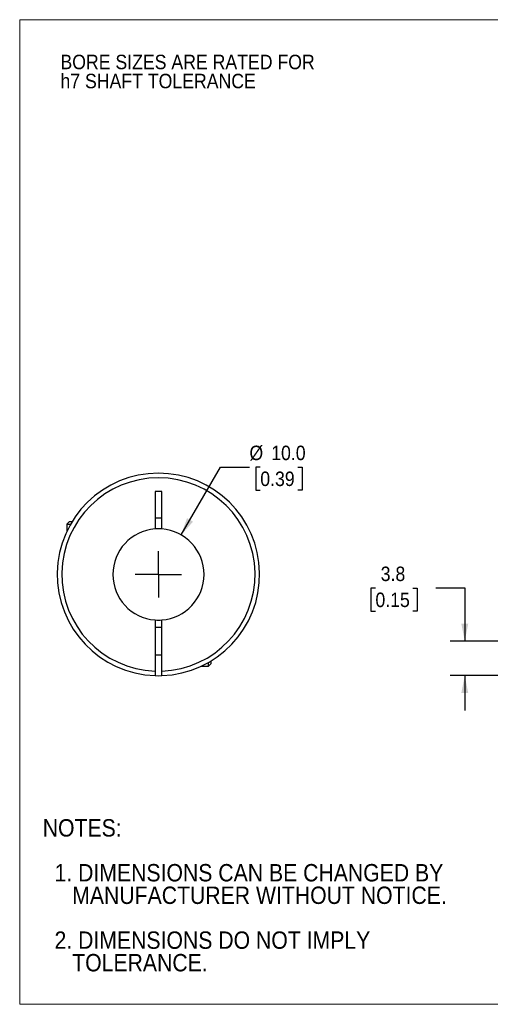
# Model space of a CAD drawing. Header units: millimetres. Extents: x 0 to 140, y 0 to 108.
# Tile 1 of 3: x 0 to 52, y 0 to 108. Entities that reach past the tile are written whole.
import ezdxf

# ---------------------------------------------------------------- set-up
doc = ezdxf.new("R2010")
doc.units = ezdxf.units.MM
doc.header["$LTSCALE"] = 0.5
doc.linetypes.add('SLD-Solid', pattern=[0])
doc.layers.add('SLD-0', color=7, linetype='SLD-Solid', lineweight=25)
doc.layers.add('TEXT', color=140, linetype='SLD-Solid', lineweight=25)
doc.styles.add('SLDTEXTSTYLE0', font='GOTHIC.TTF', dxfattribs={"width": 0.913})
doc.dimstyles.new('SLDDIMSTYLE0', dxfattribs={"dimtxt": 1.5875, "dimasz": 1.905, "dimexe": 0, "dimexo": 0.0625, "dimgap": 0.396875, "dimtad": 0, "dimtih": 1, "dimtoh": 1, "dimdec": 1, "dimrnd": 1e-09, "dimzin": 4, "dimdsep": 46, "dimtxsty": 'SLDTEXTSTYLE0', "dimsah": 1, "dimcen": 0, "dimadec": 0, "dimazin": 1, "dimtfac": 1, "dimtdec": 1, "dimtofl": 0, "dimtmove": 0, "dimatfit": 3, "dimfxl": 0, "dimfrac": 2, "dimtolj": 1, "dimtzin": 12, "dimarcsym": 0})
doc.dimstyles.new('SLDDIMSTYLE1', dxfattribs={"dimtxt": 1.5875, "dimasz": 1.905, "dimexe": 0, "dimexo": 0.0625, "dimgap": 0.396875, "dimtad": 0, "dimtih": 1, "dimtoh": 1, "dimdec": 1, "dimrnd": 1e-09, "dimzin": 12, "dimdsep": 46, "dimtxsty": 'SLDTEXTSTYLE0', "dimsah": 1, "dimcen": 0.09, "dimadec": 0, "dimazin": 3, "dimtfac": 1, "dimtdec": 1, "dimtmove": 0, "dimatfit": 0, "dimfxl": 0, "dimfrac": 2, "dimtolj": 1, "dimtzin": 12, "dimarcsym": 0})

# ---------------------------------------------------------------- blocks, each defined once
blk = doc.blocks.new('Block2')
at = {"color": 7, "linetype": 'SLD-Solid', "lineweight": 18}
for p, q in [((139.7, 107.95), (0, 107.95)), ((0, 0), (0, 107.95)), ((139.7, 0), (0, 0))]:
    blk.add_line(p, q, dxfattribs=at)
blk = doc.blocks.new('SW_NOTE_0_2')
at = {"layer": 'SLD-0', "color": 0, "char_height": 1.5875, "attachment_point": 1, "style": 'SLDTEXTSTYLE0'}
for s, insert in [('BORE SIZES ARE RATED FOR ', (0, 2.03)), ('h7 SHAFT TOLERANCE', (0, -0.06))]:
    blk.add_mtext(s, dxfattribs=dict(at, insert=insert))
blk = doc.blocks.new('SW_NOTE_0_3')
at = {"layer": 'TEXT', "color": 0, "char_height": 1.905, "attachment_point": 1, "style": 'SLDTEXTSTYLE0'}
for s, insert in [('NOTES:', (0, 2.43)), ('  1. DIMENSIONS CAN BE CHANGED BY     ', (0, -2.49)), ('     MANUFACTURER WITHOUT NOTICE.', (0, -4.96)), ('  2. DIMENSIONS DO NOT IMPLY ', (0, -9.88)), ('     TOLERANCE.', (0, -12.35))]:
    blk.add_mtext(s, dxfattribs=dict(at, insert=insert))
blk = doc.blocks.new('_D')
at = {"layer": 'SLD-0'}
for p, q in [((17.72, 51.46), (22.02, 58.9)), ((22.02, 58.9), (25.2, 58.9)), ((26.39, 58.9), (25.91, 58.9)), ((25.91, 58.9), (25.91, 56.38)), ((30.5, 58.9), (30.98, 58.9)), ((30.98, 58.9), (30.98, 56.38)), ((25.91, 56.38), (26.39, 56.38)), ((30.98, 56.38), (30.5, 56.38))]:
    blk.add_line(p, q, dxfattribs=at)
blk.add_solid([(17.72, 51.46), (19.01, 52.92), (18.35, 53.3)], dxfattribs=at)
at = {"layer": 'SLD-0', "char_height": 1.587, "attachment_point": 1, "style": 'SLDTEXTSTYLE0'}
for s, insert in [('%%c', (25.2, 61.25)), ('10.0', (27.59, 61.25)), ('0.39', (26.39, 58.41))]:
    blk.add_mtext(s, dxfattribs=dict(at, insert=insert))
blk = doc.blocks.new('SW_CENTERMARKSYMBOL_0')
at = {"layer": 'SLD-0', "color": 0}
for q in [(0, 2.54), (-2.54, 0), (0, -2.54), (2.54, 0)]:
    blk.add_line((0, 0), q, dxfattribs=at)
blk = doc.blocks.new('_D_2')
at = {"layer": 'SLD-0'}
for p, q in [((39.02, 45.64), (38.53, 45.64)), ((38.53, 45.64), (38.53, 43.12)), ((43.12, 45.64), (43.61, 45.64)), ((43.61, 45.64), (43.61, 43.12)), ((45.64, 45.65), (48.82, 45.65)), ((48.82, 45.65), (48.82, 39.83)), ((38.53, 43.12), (39.02, 43.12)), ((43.61, 43.12), (43.12, 43.12)), ((59.79, 39.83), (47.23, 39.83)), ((56.69, 36.04), (47.23, 36.04)), ((48.82, 36.04), (48.82, 32.23))]:
    blk.add_line(p, q, dxfattribs=at)
for points in [[(48.82, 39.83), (49.2, 41.73), (48.44, 41.73)], [(48.82, 36.04), (48.44, 34.13), (49.2, 34.13)]]:
    blk.add_solid(points, dxfattribs=at)
at = {"layer": 'SLD-0', "char_height": 1.587, "attachment_point": 1, "style": 'SLDTEXTSTYLE0'}
for s, insert in [('3.8', (39.6, 47.99)), ('0.15', (39.02, 45.14))]:
    blk.add_mtext(s, dxfattribs=dict(at, insert=insert))

msp = doc.modelspace()

# ---------------------------------------------------------------- linework, layer by layer
for p, q in [((15.6, 56.23), (14.85, 56.23)), ((14.85, 56.23), (14.85, 52.11)), ((15.6, 52.11), (15.6, 56.23)), ((5.47, 52.93), (5.17, 52.63)), ((5.47, 52.93), (5.76, 52.93)), ((14.85, 53.33), (15.6, 53.33)), ((5.17, 52.63), (5.17, 51.84)), ((5.17, 52.63), (5.58, 52.63)), ((14.85, 42.14), (14.85, 36.54)), ((15.6, 36.54), (15.6, 42.14)), ((15.6, 41.33), (14.85, 41.33)), ((14.85, 38.33), (15.6, 38.33)), ((19.94, 37.08), (20.72, 37.08)), ((20.72, 37.08), (20.72, 37.49)), ((20.72, 37.08), (21.02, 37.38)), ((21.02, 37.38), (21.02, 37.66))]:
    msp.add_line(p, q)
at = {"flags": 128}
msp.add_lwpolyline([(14.85, 36.04), (15.22, 36.03), (15.6, 36.04)], dxfattribs=at)
for radius, start, end in [(11.1, 271.936, 268.064), (10.6, 272.0274, 267.9726), (5, 94.3012, 265.6988), (5, 85.6988, 94.3012), (5, 274.3012, 85.6988), (5, 265.6988, 274.3012)]:
    msp.add_arc((15.22, 47.13), radius, start, end)
for points, knots in [([(14.85, 36.54), (14.85, 36.51), (14.85, 36.47), (14.85, 36.41), (14.85, 36.33), (14.85, 36.26), (14.85, 36.18), (14.85, 36.12), (14.85, 36.07), (14.85, 36.04), (14.85, 36.04), (14.85, 36.04)], [0, 0, 0, 0, 0.082313, 0.165133, 0.249871, 0.374167, 0.500095, 0.623107, 0.750244, 0.87503, 1, 1, 1, 1]), ([(15.6, 36.04), (15.6, 36.04), (15.6, 36.04), (15.6, 36.05), (15.6, 36.08), (15.6, 36.12), (15.6, 36.18), (15.6, 36.26), (15.6, 36.34), (15.6, 36.44), (15.6, 36.5), (15.6, 36.54)], [0, 0, 0, 0, 0.0822035, 0.1652845, 0.2506721, 0.3752693, 0.5006489, 0.622952, 0.74999, 0.8751686, 1, 1, 1, 1])]:
    msp.add_open_spline(points, degree=3, knots=knots)

# ---------------------------------------------------------------- block references
at = {"color": 7, "linetype": 'Continuous'}
msp.add_blockref('Block2', (0, 0), dxfattribs=at)
at = {"layer": 'SLD-0'}
for name, p in [('SW_NOTE_0_2', (4.47, 102.08)), ('SW_CENTERMARKSYMBOL_0', (15.22, 47.13))]:
    msp.add_blockref(name, p, dxfattribs=at)
at = {"layer": 'TEXT'}
msp.add_blockref('SW_NOTE_0_3', (2.53, 17.87), dxfattribs=at)

# ---------------------------------------------------------------- dimensions: what is measured, and where the dimension line sits
at = {"layer": 'SLD-0'}
dim = msp.add_diameter_dim_2p(p1=(12.72, 42.8), p2=(17.72, 51.46), dimstyle='SLDDIMSTYLE0', dxfattribs=at)
dim.commit()
dim.dimension.update_dxf_attribs({"geometry": '_D', "text_midpoint": (28.45, 58.9), "dimtype": 163})
dim = msp.add_linear_dim(base=(48.82, 39.83), p1=(57.33, 36.04), p2=(60.43, 39.83), angle=90, dimstyle='SLDDIMSTYLE1', dxfattribs=at)
dim.commit()
dim.dimension.update_dxf_attribs({"geometry": '_D_2', "text_midpoint": (48.82, 45.65), "dimtype": 160})

doc.saveas('drawing.dxf')
